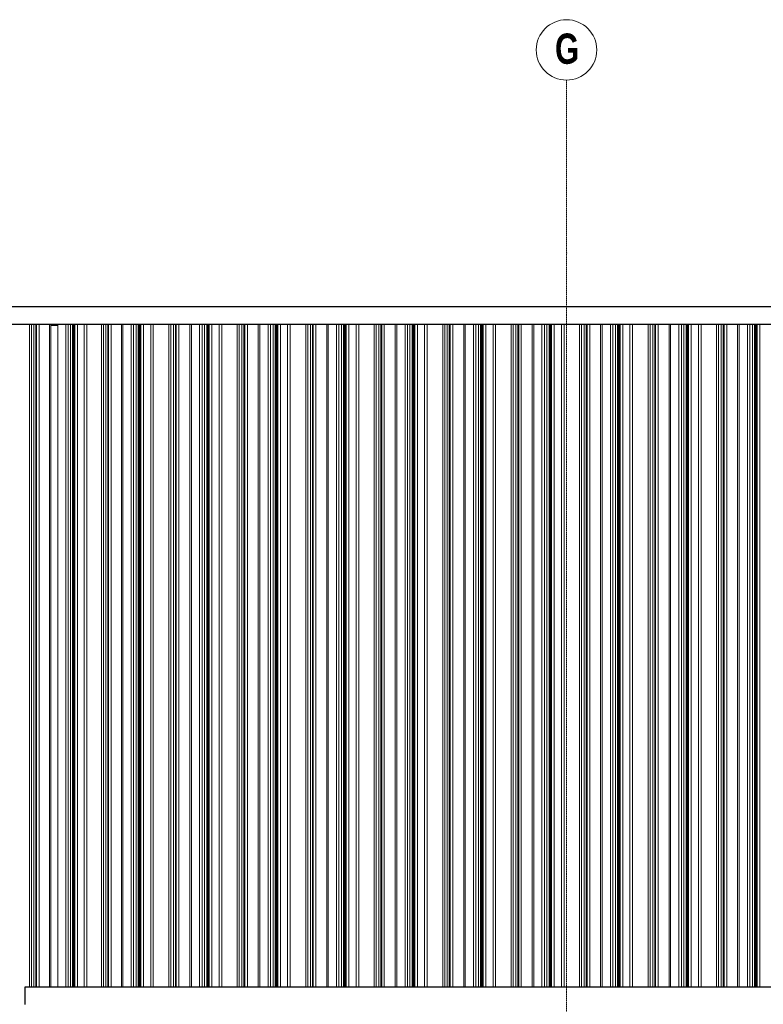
# Model space of a CAD drawing. Header units: metres. Extents: x -58265 to 590738, y -55036 to 35250.
# Tile 81 of 160: x 542495 to 546800, y -43036 to -37336. Entities that reach past the tile are written whole.
import ezdxf

# ---------------------------------------------------------------- set-up
doc = ezdxf.new("R2010")
doc.units = ezdxf.units.M
doc.header["$LTSCALE"] = 0.05
doc.header["$PDSIZE"] = 0.8
doc.linetypes.add('Strichlinie_ eng', pattern=[46, 30, -16])
for name, color, linetype in [('Ansicht Süd_3_A_1_Fassaden', 7, 'Continuous'), ('Ansicht Süd_3_A_1_Wände_Attika', 7, 'Continuous'), ('Ansicht Süd_3_A_3_Achsen_Raster', 7, 'Continuous')]:
    doc.layers.add(name, color=color, linetype=linetype)
doc.styles.add('ERSTELLTER_STIL_4', font='txt')

msp = doc.modelspace()

# ---------------------------------------------------------------- linework, layer by layer
at = {"layer": 'Ansicht Süd_3_A_1_Fassaden', "color": 7, "linetype": 'Continuous', "lineweight": 25}
for p, q in [((518774.4, -38996.1), (563942.4, -38996.1)), ((542524.4, -42936.1), (542524.4, -43036.1)), ((584687.4, -42936.1), (542595.9, -42936.1))]:
    msp.add_line(p, q, dxfattribs=at)
at = {"layer": 'Ansicht Süd_3_A_1_Fassaden', "color": 253, "linetype": 'Continuous', "lineweight": 18}
for p, q in [((542551.6, -39448.9), (542551.6, -39100.1)), ((542562.6, -39448.9), (542562.6, -39100.1)), ((542576.9, -39448.9), (542576.9, -39100.1)), ((542587.9, -39448.9), (542587.9, -39100.1)), ((542592.9, -39448.9), (542592.9, -39100.1)), ((542607.2, -39448.9), (542607.2, -39100.1)), ((542667.5, -39448.9), (542667.5, -39100.1)), ((542675.9, -39448.9), (542675.9, -39100.1)), ((542715.9, -39448.9), (542715.9, -39100.1)), ((542761.4, -39448.9), (542761.4, -39100.1)), ((542774.7, -39448.9), (542774.7, -39100.1)), ((542788.5, -39448.9), (542788.5, -39100.1)), ((542800.3, -39448.9), (542800.3, -39100.1)), ((542803.2, -39448.9), (542803.2, -39100.1)), ((542804.9, -39448.9), (542804.9, -39100.1)), ((542808.6, -39448.9), (542808.6, -39100.1)), ((542810.3, -39448.9), (542810.3, -39100.1)), ((542814.5, -39448.9), (542814.5, -39100.1)), ((542828.9, -39448.9), (542828.9, -39100.1)), ((542868.7, -39448.9), (542868.7, -39100.1)), ((542883.1, -39448.9), (542883.1, -39100.1)), ((542968.5, -39448.9), (542968.5, -39100.1)), ((542979.5, -39448.9), (542979.5, -39100.1)), ((542993.7, -39448.9), (542993.7, -39100.1)), ((543004.7, -39448.9), (543004.7, -39100.1)), ((543009.7, -39448.9), (543009.7, -39100.1)), ((543023.9, -39448.9), (543023.9, -39100.1)), ((543084, -39448.9), (543084, -39100.1)), ((543092.3, -39448.9), (543092.3, -39100.1)), ((543140.3, -39448.9), (543140.3, -39100.1)), ((543154.3, -39448.9), (543154.3, -39100.1)), ((543168.8, -39448.9), (543168.8, -39100.1)), ((543181.3, -39448.9), (543181.3, -39100.1)), ((543184.3, -39448.9), (543184.3, -39100.1)), ((543186.1, -39448.9), (543186.1, -39100.1)), ((543190, -39448.9), (543190, -39100.1)), ((543191.7, -39448.9), (543191.7, -39100.1)), ((543196.2, -39448.9), (543196.2, -39100.1)), ((543211.4, -39448.9), (543211.4, -39100.1)), ((543253.3, -39448.9), (543253.3, -39100.1)), ((543268.4, -39448.9), (543268.4, -39100.1)), ((543358.3, -39448.9), (543358.3, -39100.1)), ((543369.9, -39448.9), (543369.9, -39100.1)), ((543384.9, -39448.9), (543384.9, -39100.1)), ((543396.5, -39448.9), (543396.5, -39100.1)), ((543401.7, -39448.9), (543401.7, -39100.1)), ((543416.7, -39448.9), (543416.7, -39100.1)), ((543480, -39448.9), (543480, -39100.1)), ((543488.8, -39448.9), (543488.8, -39100.1)), ((543536.7, -39448.9), (543536.7, -39100.1)), ((543550.7, -39448.9), (543550.7, -39100.1)), ((543565.2, -39448.9), (543565.2, -39100.1)), ((543577.7, -39448.9), (543577.7, -39100.1)), ((543580.7, -39448.9), (543580.7, -39100.1)), ((543582.5, -39448.9), (543582.5, -39100.1)), ((543586.4, -39448.9), (543586.4, -39100.1)), ((543588.2, -39448.9), (543588.2, -39100.1)), ((543592.7, -39448.9), (543592.7, -39100.1)), ((543607.8, -39448.9), (543607.8, -39100.1)), ((543649.7, -39448.9), (543649.7, -39100.1)), ((543664.9, -39448.9), (543664.9, -39100.1)), ((543754.8, -39448.9), (543754.8, -39100.1)), ((543766.4, -39448.9), (543766.4, -39100.1)), ((543781.3, -39448.9), (543781.3, -39100.1)), ((543792.9, -39448.9), (543792.9, -39100.1)), ((543798.2, -39448.9), (543798.2, -39100.1)), ((543813.2, -39448.9), (543813.2, -39100.1)), ((543876.4, -39448.9), (543876.4, -39100.1)), ((543885.2, -39448.9), (543885.2, -39100.1)), ((543933.2, -39448.9), (543933.2, -39100.1)), ((543947.1, -39448.9), (543947.1, -39100.1)), ((543961.7, -39448.9), (543961.7, -39100.1)), ((543974.2, -39448.9), (543974.2, -39100.1)), ((543977.2, -39448.9), (543977.2, -39100.1)), ((543978.9, -39448.9), (543978.9, -39100.1)), ((543982.9, -39448.9), (543982.9, -39100.1)), ((543984.6, -39448.9), (543984.6, -39100.1)), ((543989.1, -39448.9), (543989.1, -39100.1)), ((544004.3, -39448.9), (544004.3, -39100.1)), ((544046.2, -39448.9), (544046.2, -39100.1)), ((544061.3, -39448.9), (544061.3, -39100.1)), ((544151.2, -39448.9), (544151.2, -39100.1)), ((544162.8, -39448.9), (544162.8, -39100.1)), ((544177.8, -39448.9), (544177.8, -39100.1)), ((544189.4, -39448.9), (544189.4, -39100.1)), ((544194.6, -39448.9), (544194.6, -39100.1)), ((544209.6, -39448.9), (544209.6, -39100.1)), ((544272.9, -39448.9), (544272.9, -39100.1)), ((544281.7, -39448.9), (544281.7, -39100.1)), ((544329.6, -39448.9), (544329.6, -39100.1)), ((544343.6, -39448.9), (544343.6, -39100.1)), ((544358.1, -39448.9), (544358.1, -39100.1)), ((544370.6, -39448.9), (544370.6, -39100.1)), ((544373.6, -39448.9), (544373.6, -39100.1)), ((544375.4, -39448.9), (544375.4, -39100.1)), ((544379.3, -39448.9), (544379.3, -39100.1)), ((544381.1, -39448.9), (544381.1, -39100.1)), ((544385.6, -39448.9), (544385.6, -39100.1)), ((544400.7, -39448.9), (544400.7, -39100.1)), ((544442.6, -39448.9), (544442.6, -39100.1)), ((544457.8, -39448.9), (544457.8, -39100.1)), ((544547.7, -39448.9), (544547.7, -39100.1)), ((544559.3, -39448.9), (544559.3, -39100.1)), ((544574.2, -39448.9), (544574.2, -39100.1)), ((544585.8, -39448.9), (544585.8, -39100.1)), ((544591.1, -39448.9), (544591.1, -39100.1)), ((544606.1, -39448.9), (544606.1, -39100.1)), ((544669.3, -39448.9), (544669.3, -39100.1)), ((544678.1, -39448.9), (544678.1, -39100.1)), ((544726.1, -39448.9), (544726.1, -39100.1)), ((544740, -39448.9), (544740, -39100.1)), ((544754.6, -39448.9), (544754.6, -39100.1)), ((544767, -39448.9), (544767, -39100.1)), ((544770.1, -39448.9), (544770.1, -39100.1)), ((544771.8, -39448.9), (544771.8, -39100.1)), ((544775.7, -39448.9), (544775.7, -39100.1)), ((544777.5, -39448.9), (544777.5, -39100.1)), ((544782, -39448.9), (544782, -39100.1)), ((544797.2, -39448.9), (544797.2, -39100.1)), ((544839, -39448.9), (544839, -39100.1)), ((544854.2, -39448.9), (544854.2, -39100.1)), ((544944.1, -39448.9), (544944.1, -39100.1)), ((544955.7, -39448.9), (544955.7, -39100.1)), ((544970.7, -39448.9), (544970.7, -39100.1)), ((544982.3, -39448.9), (544982.3, -39100.1)), ((544987.5, -39448.9), (544987.5, -39100.1)), ((545002.5, -39448.9), (545002.5, -39100.1)), ((545065.8, -39448.9), (545065.8, -39100.1)), ((545074.6, -39448.9), (545074.6, -39100.1)), ((545122.5, -39448.9), (545122.5, -39100.1)), ((545136.5, -39448.9), (545136.5, -39100.1)), ((545151, -39448.9), (545151, -39100.1)), ((545163.5, -39448.9), (545163.5, -39100.1)), ((545166.5, -39448.9), (545166.5, -39100.1)), ((545168.3, -39448.9), (545168.3, -39100.1)), ((545172.2, -39448.9), (545172.2, -39100.1)), ((545173.9, -39448.9), (545173.9, -39100.1)), ((545178.4, -39448.9), (545178.4, -39100.1)), ((545193.6, -39448.9), (545193.6, -39100.1)), ((545235.5, -39448.9), (545235.5, -39100.1)), ((545250.7, -39448.9), (545250.7, -39100.1)), ((545340.6, -39448.9), (545340.6, -39100.1)), ((545352.1, -39448.9), (545352.1, -39100.1)), ((545367.1, -39448.9), (545367.1, -39100.1)), ((545378.7, -39448.9), (545378.7, -39100.1)), ((545383.9, -39448.9), (545383.9, -39100.1)), ((545399, -39448.9), (545399, -39100.1)), ((545462.2, -39448.9), (545462.2, -39100.1)), ((545471, -39448.9), (545471, -39100.1)), ((545518.9, -39448.9), (545518.9, -39100.1)), ((545532.9, -39448.9), (545532.9, -39100.1)), ((545547.4, -39448.9), (545547.4, -39100.1)), ((545559.9, -39448.9), (545559.9, -39100.1)), ((545563, -39448.9), (545563, -39100.1)), ((545564.7, -39448.9), (545564.7, -39100.1)), ((545568.6, -39448.9), (545568.6, -39100.1)), ((545570.4, -39448.9), (545570.4, -39100.1)), ((545574.9, -39448.9), (545574.9, -39100.1)), ((545590.1, -39448.9), (545590.1, -39100.1)), ((545631.9, -39448.9), (545631.9, -39100.1)), ((545647.1, -39448.9), (545647.1, -39100.1)), ((545737, -39448.9), (545737, -39100.1)), ((545748.6, -39448.9), (545748.6, -39100.1)), ((545763.6, -39448.9), (545763.6, -39100.1)), ((545775.1, -39448.9), (545775.1, -39100.1)), ((545780.4, -39448.9), (545780.4, -39100.1)), ((545795.4, -39448.9), (545795.4, -39100.1)), ((545858.6, -39448.9), (545858.6, -39100.1)), ((545867.5, -39448.9), (545867.5, -39100.1)), ((545915.4, -39448.9), (545915.4, -39100.1)), ((545929.4, -39448.9), (545929.4, -39100.1)), ((545943.9, -39448.9), (545943.9, -39100.1)), ((545956.4, -39448.9), (545956.4, -39100.1)), ((545959.4, -39448.9), (545959.4, -39100.1)), ((545961.2, -39448.9), (545961.2, -39100.1)), ((545965.1, -39448.9), (545965.1, -39100.1)), ((545966.8, -39448.9), (545966.8, -39100.1)), ((545971.3, -39448.9), (545971.3, -39100.1)), ((545986.5, -39448.9), (545986.5, -39100.1)), ((546028.4, -39448.9), (546028.4, -39100.1)), ((546043.6, -39448.9), (546043.6, -39100.1)), ((546133.5, -39448.9), (546133.5, -39100.1)), ((546145, -39448.9), (546145, -39100.1)), ((546160, -39448.9), (546160, -39100.1)), ((546171.6, -39448.9), (546171.6, -39100.1)), ((546176.8, -39448.9), (546176.8, -39100.1)), ((546191.9, -39448.9), (546191.9, -39100.1)), ((546255.1, -39448.9), (546255.1, -39100.1)), ((546263.9, -39448.9), (546263.9, -39100.1)), ((546311.8, -39448.9), (546311.8, -39100.1)), ((546325.8, -39448.9), (546325.8, -39100.1)), ((546340.3, -39448.9), (546340.3, -39100.1)), ((546352.8, -39448.9), (546352.8, -39100.1)), ((546355.9, -39448.9), (546355.9, -39100.1)), ((546357.6, -39448.9), (546357.6, -39100.1)), ((546361.5, -39448.9), (546361.5, -39100.1)), ((546363.3, -39448.9), (546363.3, -39100.1)), ((546367.8, -39448.9), (546367.8, -39100.1)), ((546383, -39448.9), (546383, -39100.1)), ((546424.8, -39448.9), (546424.8, -39100.1)), ((546440, -39448.9), (546440, -39100.1)), ((546529.9, -39448.9), (546529.9, -39100.1)), ((546541.5, -39448.9), (546541.5, -39100.1)), ((546556.5, -39448.9), (546556.5, -39100.1)), ((546568, -39448.9), (546568, -39100.1)), ((546573.3, -39448.9), (546573.3, -39100.1)), ((546588.3, -39448.9), (546588.3, -39100.1)), ((546651.5, -39448.9), (546651.5, -39100.1)), ((546660.4, -39448.9), (546660.4, -39100.1)), ((546708.3, -39448.9), (546708.3, -39100.1)), ((546722.3, -39448.9), (546722.3, -39100.1)), ((546736.8, -39448.9), (546736.8, -39100.1)), ((546749.3, -39448.9), (546749.3, -39100.1)), ((546752.3, -39448.9), (546752.3, -39100.1)), ((546754.1, -39448.9), (546754.1, -39100.1)), ((546758, -39448.9), (546758, -39100.1)), ((546759.7, -39448.9), (546759.7, -39100.1)), ((546764.2, -39448.9), (546764.2, -39100.1)), ((546779.4, -39448.9), (546779.4, -39100.1)), ((542551.6, -39848.9), (542551.6, -39448.9)), ((542562.6, -39848.9), (542562.6, -39448.9)), ((542576.9, -39848.9), (542576.9, -39448.9)), ((542587.9, -39848.9), (542587.9, -39448.9)), ((542592.9, -39848.9), (542592.9, -39448.9)), ((542607.2, -39848.9), (542607.2, -39448.9)), ((542667.5, -39848.9), (542667.5, -39448.9)), ((542675.9, -39848.9), (542675.9, -39448.9)), ((542715.9, -39848.9), (542715.9, -39448.9)), ((542761.4, -39848.9), (542761.4, -39448.9)), ((542774.7, -39848.9), (542774.7, -39448.9)), ((542788.5, -39848.9), (542788.5, -39448.9)), ((542800.3, -39848.9), (542800.3, -39448.9)), ((542800.3, -39448.9), (542803.2, -39448.9)), ((542803.2, -39848.9), (542803.2, -39448.9)), ((542804.9, -39848.9), (542804.9, -39448.9)), ((542808.6, -39848.9), (542808.6, -39448.9)), ((542810.3, -39848.9), (542810.3, -39448.9)), ((542814.5, -39848.9), (542814.5, -39448.9)), ((542828.9, -39848.9), (542828.9, -39448.9)), ((542868.7, -39848.9), (542868.7, -39448.9)), ((542883.1, -39848.9), (542883.1, -39448.9)), ((542968.5, -39848.9), (542968.5, -39448.9)), ((542979.5, -39848.9), (542979.5, -39448.9)), ((542993.7, -39848.9), (542993.7, -39448.9)), ((543004.7, -39848.9), (543004.7, -39448.9)), ((543009.7, -39848.9), (543009.7, -39448.9)), ((543023.9, -39848.9), (543023.9, -39448.9)), ((543084, -39848.9), (543084, -39448.9)), ((543092.3, -39848.9), (543092.3, -39448.9)), ((543140.3, -39848.9), (543140.3, -39448.9)), ((543154.3, -39848.9), (543154.3, -39448.9)), ((543168.8, -39848.9), (543168.8, -39448.9)), ((543181.3, -39848.9), (543181.3, -39448.9)), ((543181.3, -39448.9), (543184.3, -39448.9)), ((543184.3, -39848.9), (543184.3, -39448.9)), ((543186.1, -39848.9), (543186.1, -39448.9)), ((543190, -39848.9), (543190, -39448.9)), ((543191.7, -39848.9), (543191.7, -39448.9)), ((543196.2, -39848.9), (543196.2, -39448.9)), ((543211.4, -39848.9), (543211.4, -39448.9)), ((543253.3, -39848.9), (543253.3, -39448.9)), ((543268.4, -39848.9), (543268.4, -39448.9)), ((543358.3, -39848.9), (543358.3, -39448.9)), ((543369.9, -39848.9), (543369.9, -39448.9)), ((543384.9, -39848.9), (543384.9, -39448.9)), ((543396.5, -39848.9), (543396.5, -39448.9)), ((543401.7, -39848.9), (543401.7, -39448.9)), ((543416.7, -39848.9), (543416.7, -39448.9)), ((543480, -39848.9), (543480, -39448.9)), ((543488.8, -39848.9), (543488.8, -39448.9)), ((543536.7, -39848.9), (543536.7, -39448.9)), ((543550.7, -39848.9), (543550.7, -39448.9)), ((543565.2, -39848.9), (543565.2, -39448.9)), ((543577.7, -39848.9), (543577.7, -39448.9)), ((543577.7, -39448.9), (543580.7, -39448.9)), ((543580.7, -39848.9), (543580.7, -39448.9)), ((543582.5, -39848.9), (543582.5, -39448.9)), ((543586.4, -39848.9), (543586.4, -39448.9)), ((543588.2, -39848.9), (543588.2, -39448.9)), ((543592.7, -39848.9), (543592.7, -39448.9)), ((543607.8, -39848.9), (543607.8, -39448.9)), ((543649.7, -39848.9), (543649.7, -39448.9)), ((543664.9, -39848.9), (543664.9, -39448.9)), ((543754.8, -39848.9), (543754.8, -39448.9)), ((543766.4, -39848.9), (543766.4, -39448.9)), ((543781.3, -39848.9), (543781.3, -39448.9)), ((543792.9, -39848.9), (543792.9, -39448.9)), ((543798.2, -39848.9), (543798.2, -39448.9)), ((543813.2, -39848.9), (543813.2, -39448.9)), ((543876.4, -39848.9), (543876.4, -39448.9)), ((543885.2, -39848.9), (543885.2, -39448.9)), ((543933.2, -39848.9), (543933.2, -39448.9)), ((543947.1, -39848.9), (543947.1, -39448.9)), ((543961.7, -39848.9), (543961.7, -39448.9)), ((543974.2, -39848.9), (543974.2, -39448.9)), ((543974.2, -39448.9), (543977.2, -39448.9)), ((543977.2, -39848.9), (543977.2, -39448.9)), ((543978.9, -39848.9), (543978.9, -39448.9)), ((543982.9, -39848.9), (543982.9, -39448.9)), ((543984.6, -39848.9), (543984.6, -39448.9)), ((543989.1, -39848.9), (543989.1, -39448.9)), ((544004.3, -39848.9), (544004.3, -39448.9)), ((544046.2, -39848.9), (544046.2, -39448.9)), ((544061.3, -39848.9), (544061.3, -39448.9)), ((544151.2, -39848.9), (544151.2, -39448.9)), ((544162.8, -39848.9), (544162.8, -39448.9)), ((544177.8, -39848.9), (544177.8, -39448.9)), ((544189.4, -39848.9), (544189.4, -39448.9)), ((544194.6, -39848.9), (544194.6, -39448.9)), ((544209.6, -39848.9), (544209.6, -39448.9)), ((544272.9, -39848.9), (544272.9, -39448.9)), ((544281.7, -39848.9), (544281.7, -39448.9)), ((544329.6, -39848.9), (544329.6, -39448.9)), ((544343.6, -39848.9), (544343.6, -39448.9)), ((544358.1, -39848.9), (544358.1, -39448.9)), ((544370.6, -39848.9), (544370.6, -39448.9)), ((544370.6, -39448.9), (544373.6, -39448.9)), ((544373.6, -39848.9), (544373.6, -39448.9)), ((544375.4, -39848.9), (544375.4, -39448.9)), ((544379.3, -39848.9), (544379.3, -39448.9)), ((544381.1, -39848.9), (544381.1, -39448.9)), ((544385.6, -39848.9), (544385.6, -39448.9)), ((544400.7, -39848.9), (544400.7, -39448.9)), ((544442.6, -39848.9), (544442.6, -39448.9)), ((544457.8, -39848.9), (544457.8, -39448.9)), ((544547.7, -39848.9), (544547.7, -39448.9)), ((544559.3, -39848.9), (544559.3, -39448.9)), ((544574.2, -39848.9), (544574.2, -39448.9)), ((544585.8, -39848.9), (544585.8, -39448.9)), ((544591.1, -39848.9), (544591.1, -39448.9)), ((544606.1, -39848.9), (544606.1, -39448.9)), ((544669.3, -39848.9), (544669.3, -39448.9)), ((544678.1, -39848.9), (544678.1, -39448.9)), ((544726.1, -39848.9), (544726.1, -39448.9)), ((544740, -39848.9), (544740, -39448.9)), ((544754.6, -39848.9), (544754.6, -39448.9)), ((544767, -39848.9), (544767, -39448.9)), ((544767, -39448.9), (544770.1, -39448.9)), ((544770.1, -39848.9), (544770.1, -39448.9)), ((544771.8, -39848.9), (544771.8, -39448.9)), ((544775.7, -39848.9), (544775.7, -39448.9)), ((544777.5, -39848.9), (544777.5, -39448.9)), ((544782, -39848.9), (544782, -39448.9)), ((544797.2, -39848.9), (544797.2, -39448.9)), ((544839, -39848.9), (544839, -39448.9)), ((544854.2, -39848.9), (544854.2, -39448.9)), ((544944.1, -39848.9), (544944.1, -39448.9)), ((544955.7, -39848.9), (544955.7, -39448.9)), ((544970.7, -39848.9), (544970.7, -39448.9)), ((544982.3, -39848.9), (544982.3, -39448.9)), ((544987.5, -39848.9), (544987.5, -39448.9)), ((545002.5, -39848.9), (545002.5, -39448.9)), ((545065.8, -39848.9), (545065.8, -39448.9)), ((545074.6, -39848.9), (545074.6, -39448.9)), ((545122.5, -39848.9), (545122.5, -39448.9)), ((545136.5, -39848.9), (545136.5, -39448.9)), ((545151, -39848.9), (545151, -39448.9)), ((545163.5, -39848.9), (545163.5, -39448.9)), ((545163.5, -39448.9), (545166.5, -39448.9)), ((545166.5, -39848.9), (545166.5, -39448.9)), ((545168.3, -39848.9), (545168.3, -39448.9)), ((545172.2, -39848.9), (545172.2, -39448.9)), ((545173.9, -39848.9), (545173.9, -39448.9)), ((545178.4, -39848.9), (545178.4, -39448.9)), ((545193.6, -39848.9), (545193.6, -39448.9)), ((545235.5, -39848.9), (545235.5, -39448.9)), ((545250.7, -39848.9), (545250.7, -39448.9)), ((545340.6, -39848.9), (545340.6, -39448.9)), ((545352.1, -39848.9), (545352.1, -39448.9)), ((545367.1, -39848.9), (545367.1, -39448.9)), ((545378.7, -39848.9), (545378.7, -39448.9)), ((545383.9, -39848.9), (545383.9, -39448.9)), ((545399, -39848.9), (545399, -39448.9)), ((545462.2, -39848.9), (545462.2, -39448.9)), ((545471, -39848.9), (545471, -39448.9)), ((545518.9, -39848.9), (545518.9, -39448.9)), ((545532.9, -39848.9), (545532.9, -39448.9)), ((545547.4, -39848.9), (545547.4, -39448.9)), ((545559.9, -39848.9), (545559.9, -39448.9)), ((545559.9, -39448.9), (545563, -39448.9)), ((545563, -39848.9), (545563, -39448.9)), ((545564.7, -39848.9), (545564.7, -39448.9)), ((545568.6, -39848.9), (545568.6, -39448.9)), ((545570.4, -39848.9), (545570.4, -39448.9)), ((545574.9, -39848.9), (545574.9, -39448.9)), ((545590.1, -39848.9), (545590.1, -39448.9)), ((545631.9, -39848.9), (545631.9, -39448.9)), ((545647.1, -39848.9), (545647.1, -39448.9)), ((545737, -39848.9), (545737, -39448.9)), ((545748.6, -39848.9), (545748.6, -39448.9)), ((545763.6, -39848.9), (545763.6, -39448.9)), ((545775.1, -39848.9), (545775.1, -39448.9)), ((545780.4, -39848.9), (545780.4, -39448.9)), ((545795.4, -39848.9), (545795.4, -39448.9)), ((545858.6, -39848.9), (545858.6, -39448.9)), ((545867.5, -39848.9), (545867.5, -39448.9)), ((545915.4, -39848.9), (545915.4, -39448.9)), ((545929.4, -39848.9), (545929.4, -39448.9)), ((545943.9, -39848.9), (545943.9, -39448.9)), ((545956.4, -39848.9), (545956.4, -39448.9)), ((545956.4, -39448.9), (545959.4, -39448.9)), ((545959.4, -39848.9), (545959.4, -39448.9)), ((545961.2, -39848.9), (545961.2, -39448.9)), ((545965.1, -39848.9), (545965.1, -39448.9)), ((545966.8, -39848.9), (545966.8, -39448.9)), ((545971.3, -39848.9), (545971.3, -39448.9)), ((545986.5, -39848.9), (545986.5, -39448.9)), ((546028.4, -39848.9), (546028.4, -39448.9)), ((546043.6, -39848.9), (546043.6, -39448.9)), ((546133.5, -39848.9), (546133.5, -39448.9)), ((546145, -39848.9), (546145, -39448.9)), ((546160, -39848.9), (546160, -39448.9)), ((546171.6, -39848.9), (546171.6, -39448.9)), ((546176.8, -39848.9), (546176.8, -39448.9)), ((546191.9, -39848.9), (546191.9, -39448.9)), ((546255.1, -39848.9), (546255.1, -39448.9)), ((546263.9, -39848.9), (546263.9, -39448.9)), ((546311.8, -39848.9), (546311.8, -39448.9)), ((546325.8, -39848.9), (546325.8, -39448.9)), ((546340.3, -39848.9), (546340.3, -39448.9)), ((546352.8, -39848.9), (546352.8, -39448.9)), ((546352.8, -39448.9), (546355.9, -39448.9)), ((546355.9, -39848.9), (546355.9, -39448.9)), ((546357.6, -39848.9), (546357.6, -39448.9)), ((546361.5, -39848.9), (546361.5, -39448.9)), ((546363.3, -39848.9), (546363.3, -39448.9)), ((546367.8, -39848.9), (546367.8, -39448.9)), ((546383, -39848.9), (546383, -39448.9)), ((546424.8, -39848.9), (546424.8, -39448.9)), ((546440, -39848.9), (546440, -39448.9)), ((546529.9, -39848.9), (546529.9, -39448.9)), ((546541.5, -39848.9), (546541.5, -39448.9)), ((546556.5, -39848.9), (546556.5, -39448.9)), ((546568, -39848.9), (546568, -39448.9)), ((546573.3, -39848.9), (546573.3, -39448.9)), ((546588.3, -39848.9), (546588.3, -39448.9)), ((546651.5, -39848.9), (546651.5, -39448.9)), ((546660.4, -39848.9), (546660.4, -39448.9)), ((546708.3, -39848.9), (546708.3, -39448.9)), ((546722.3, -39848.9), (546722.3, -39448.9)), ((546736.8, -39848.9), (546736.8, -39448.9)), ((546749.3, -39848.9), (546749.3, -39448.9)), ((546749.3, -39448.9), (546752.3, -39448.9)), ((546752.3, -39848.9), (546752.3, -39448.9)), ((546754.1, -39848.9), (546754.1, -39448.9)), ((546758, -39848.9), (546758, -39448.9)), ((546759.7, -39848.9), (546759.7, -39448.9)), ((546764.2, -39848.9), (546764.2, -39448.9)), ((546779.4, -39848.9), (546779.4, -39448.9)), ((542551.6, -41448.9), (542551.6, -39848.9)), ((542562.6, -41448.9), (542562.6, -39848.9)), ((542576.9, -41448.9), (542576.9, -39848.9)), ((542587.9, -41448.9), (542587.9, -39848.9)), ((542592.9, -41448.9), (542592.9, -39848.9)), ((542607.2, -41448.9), (542607.2, -39848.9)), ((542667.5, -41448.9), (542667.5, -39848.9)), ((542675.9, -41448.9), (542675.9, -39848.9)), ((542715.9, -41448.9), (542715.9, -39848.9)), ((542761.4, -41448.9), (542761.4, -39848.9)), ((542774.7, -41448.9), (542774.7, -39848.9)), ((542788.5, -41448.9), (542788.5, -39848.9)), ((542800.3, -41448.9), (542800.3, -39848.9)), ((542800.3, -39848.9), (542803.2, -39848.9)), ((542803.2, -41448.9), (542803.2, -39848.9)), ((542804.9, -41448.9), (542804.9, -39848.9)), ((542808.6, -41448.9), (542808.6, -39848.9)), ((542810.3, -41448.9), (542810.3, -39848.9)), ((542814.5, -41448.9), (542814.5, -39848.9)), ((542828.9, -41448.9), (542828.9, -39848.9)), ((542868.7, -41448.9), (542868.7, -39848.9)), ((542883.1, -41448.9), (542883.1, -39848.9)), ((542968.5, -41448.9), (542968.5, -39848.9)), ((542979.5, -41448.9), (542979.5, -39848.9)), ((542993.7, -41448.9), (542993.7, -39848.9)), ((543004.7, -41448.9), (543004.7, -39848.9)), ((543009.7, -41448.9), (543009.7, -39848.9)), ((543023.9, -41448.9), (543023.9, -39848.9)), ((543084, -41448.9), (543084, -39848.9)), ((543092.3, -41448.9), (543092.3, -39848.9)), ((543140.3, -41448.9), (543140.3, -39848.9)), ((543154.3, -41448.9), (543154.3, -39848.9)), ((543168.8, -41448.9), (543168.8, -39848.9)), ((543181.3, -41448.9), (543181.3, -39848.9)), ((543181.3, -39848.9), (543184.3, -39848.9)), ((543184.3, -41448.9), (543184.3, -39848.9)), ((543186.1, -41448.9), (543186.1, -39848.9)), ((543190, -41448.9), (543190, -39848.9)), ((543191.7, -41448.9), (543191.7, -39848.9)), ((543196.2, -41448.9), (543196.2, -39848.9)), ((543211.4, -41448.9), (543211.4, -39848.9)), ((543253.3, -41448.9), (543253.3, -39848.9)), ((543268.4, -41448.9), (543268.4, -39848.9)), ((543358.3, -41448.9), (543358.3, -39848.9)), ((543369.9, -41448.9), (543369.9, -39848.9)), ((543384.9, -41448.9), (543384.9, -39848.9)), ((543396.5, -41448.9), (543396.5, -39848.9)), ((543401.7, -41448.9), (543401.7, -39848.9)), ((543416.7, -41448.9), (543416.7, -39848.9)), ((543480, -41448.9), (543480, -39848.9)), ((543488.8, -41448.9), (543488.8, -39848.9)), ((543536.7, -41448.9), (543536.7, -39848.9)), ((543550.7, -41448.9), (543550.7, -39848.9)), ((543565.2, -41448.9), (543565.2, -39848.9)), ((543577.7, -41448.9), (543577.7, -39848.9)), ((543577.7, -39848.9), (543580.7, -39848.9)), ((543580.7, -41448.9), (543580.7, -39848.9)), ((543582.5, -41448.9), (543582.5, -39848.9)), ((543586.4, -41448.9), (543586.4, -39848.9)), ((543588.2, -41448.9), (543588.2, -39848.9)), ((543592.7, -41448.9), (543592.7, -39848.9)), ((543607.8, -41448.9), (543607.8, -39848.9)), ((543649.7, -41448.9), (543649.7, -39848.9)), ((543664.9, -41448.9), (543664.9, -39848.9)), ((543754.8, -41448.9), (543754.8, -39848.9)), ((543766.4, -41448.9), (543766.4, -39848.9)), ((543781.3, -41448.9), (543781.3, -39848.9)), ((543792.9, -41448.9), (543792.9, -39848.9)), ((543798.2, -41448.9), (543798.2, -39848.9)), ((543813.2, -41448.9), (543813.2, -39848.9)), ((543876.4, -41448.9), (543876.4, -39848.9)), ((543885.2, -41448.9), (543885.2, -39848.9)), ((543933.2, -41448.9), (543933.2, -39848.9)), ((543947.1, -41448.9), (543947.1, -39848.9)), ((543961.7, -41448.9), (543961.7, -39848.9)), ((543974.2, -41448.9), (543974.2, -39848.9)), ((543974.2, -39848.9), (543977.2, -39848.9)), ((543977.2, -41448.9), (543977.2, -39848.9)), ((543978.9, -41448.9), (543978.9, -39848.9)), ((543982.9, -41448.9), (543982.9, -39848.9)), ((543984.6, -41448.9), (543984.6, -39848.9)), ((543989.1, -41448.9), (543989.1, -39848.9)), ((544004.3, -41448.9), (544004.3, -39848.9)), ((544046.2, -41448.9), (544046.2, -39848.9)), ((544061.3, -41448.9), (544061.3, -39848.9)), ((544151.2, -41448.9), (544151.2, -39848.9)), ((544162.8, -41448.9), (544162.8, -39848.9)), ((544177.8, -41448.9), (544177.8, -39848.9)), ((544189.4, -41448.9), (544189.4, -39848.9)), ((544194.6, -41448.9), (544194.6, -39848.9)), ((544209.6, -41448.9), (544209.6, -39848.9)), ((544272.9, -41448.9), (544272.9, -39848.9)), ((544281.7, -41448.9), (544281.7, -39848.9)), ((544329.6, -41448.9), (544329.6, -39848.9)), ((544343.6, -41448.9), (544343.6, -39848.9)), ((544358.1, -41448.9), (544358.1, -39848.9)), ((544370.6, -41448.9), (544370.6, -39848.9)), ((544370.6, -39848.9), (544373.6, -39848.9)), ((544373.6, -41448.9), (544373.6, -39848.9)), ((544375.4, -41448.9), (544375.4, -39848.9)), ((544379.3, -41448.9), (544379.3, -39848.9)), ((544381.1, -41448.9), (544381.1, -39848.9)), ((544385.6, -41448.9), (544385.6, -39848.9)), ((544400.7, -41448.9), (544400.7, -39848.9)), ((544442.6, -41448.9), (544442.6, -39848.9)), ((544457.8, -41448.9), (544457.8, -39848.9)), ((544547.7, -41448.9), (544547.7, -39848.9)), ((544559.3, -41448.9), (544559.3, -39848.9)), ((544574.2, -41448.9), (544574.2, -39848.9)), ((544585.8, -41448.9), (544585.8, -39848.9)), ((544591.1, -41448.9), (544591.1, -39848.9)), ((544606.1, -41448.9), (544606.1, -39848.9)), ((544669.3, -41448.9), (544669.3, -39848.9)), ((544678.1, -41448.9), (544678.1, -39848.9)), ((544726.1, -41448.9), (544726.1, -39848.9)), ((544740, -41448.9), (544740, -39848.9)), ((544754.6, -41448.9), (544754.6, -39848.9)), ((544767, -41448.9), (544767, -39848.9)), ((544767, -39848.9), (544770.1, -39848.9)), ((544770.1, -41448.9), (544770.1, -39848.9)), ((544771.8, -41448.9), (544771.8, -39848.9)), ((544775.7, -41448.9), (544775.7, -39848.9)), ((544777.5, -41448.9), (544777.5, -39848.9)), ((544782, -41448.9), (544782, -39848.9)), ((544797.2, -41448.9), (544797.2, -39848.9)), ((544839, -41448.9), (544839, -39848.9)), ((544854.2, -41448.9), (544854.2, -39848.9)), ((544944.1, -41448.9), (544944.1, -39848.9)), ((544955.7, -41448.9), (544955.7, -39848.9)), ((544970.7, -41448.9), (544970.7, -39848.9)), ((544982.3, -41448.9), (544982.3, -39848.9)), ((544987.5, -41448.9), (544987.5, -39848.9)), ((545002.5, -41448.9), (545002.5, -39848.9)), ((545065.8, -41448.9), (545065.8, -39848.9)), ((545074.6, -41448.9), (545074.6, -39848.9)), ((545122.5, -41448.9), (545122.5, -39848.9)), ((545136.5, -41448.9), (545136.5, -39848.9)), ((545151, -41448.9), (545151, -39848.9)), ((545163.5, -41448.9), (545163.5, -39848.9)), ((545163.5, -39848.9), (545166.5, -39848.9)), ((545166.5, -41448.9), (545166.5, -39848.9)), ((545168.3, -41448.9), (545168.3, -39848.9)), ((545172.2, -41448.9), (545172.2, -39848.9)), ((545173.9, -41448.9), (545173.9, -39848.9)), ((545178.4, -41448.9), (545178.4, -39848.9)), ((545193.6, -41448.9), (545193.6, -39848.9)), ((545235.5, -41448.9), (545235.5, -39848.9)), ((545250.7, -41448.9), (545250.7, -39848.9)), ((545340.6, -41448.9), (545340.6, -39848.9)), ((545352.1, -41448.9), (545352.1, -39848.9)), ((545367.1, -41448.9), (545367.1, -39848.9)), ((545378.7, -41448.9), (545378.7, -39848.9)), ((545383.9, -41448.9), (545383.9, -39848.9)), ((545399, -41448.9), (545399, -39848.9)), ((545462.2, -41448.9), (545462.2, -39848.9)), ((545471, -41448.9), (545471, -39848.9)), ((545518.9, -41448.9), (545518.9, -39848.9)), ((545532.9, -41448.9), (545532.9, -39848.9)), ((545547.4, -41448.9), (545547.4, -39848.9)), ((545559.9, -41448.9), (545559.9, -39848.9)), ((545559.9, -39848.9), (545563, -39848.9)), ((545563, -41448.9), (545563, -39848.9)), ((545564.7, -41448.9), (545564.7, -39848.9)), ((545568.6, -41448.9), (545568.6, -39848.9)), ((545570.4, -41448.9), (545570.4, -39848.9)), ((545574.9, -41448.9), (545574.9, -39848.9)), ((545590.1, -41448.9), (545590.1, -39848.9)), ((545631.9, -41448.9), (545631.9, -39848.9)), ((545647.1, -41448.9), (545647.1, -39848.9)), ((545737, -41448.9), (545737, -39848.9)), ((545748.6, -41448.9), (545748.6, -39848.9)), ((545763.6, -41448.9), (545763.6, -39848.9)), ((545775.1, -41448.9), (545775.1, -39848.9)), ((545780.4, -41448.9), (545780.4, -39848.9)), ((545795.4, -41448.9), (545795.4, -39848.9)), ((545858.6, -41448.9), (545858.6, -39848.9)), ((545867.5, -41448.9), (545867.5, -39848.9)), ((545915.4, -41448.9), (545915.4, -39848.9)), ((545929.4, -41448.9), (545929.4, -39848.9)), ((545943.9, -41448.9), (545943.9, -39848.9)), ((545956.4, -41448.9), (545956.4, -39848.9)), ((545956.4, -39848.9), (545959.4, -39848.9)), ((545959.4, -41448.9), (545959.4, -39848.9)), ((545961.2, -41448.9), (545961.2, -39848.9)), ((545965.1, -41448.9), (545965.1, -39848.9)), ((545966.8, -41448.9), (545966.8, -39848.9)), ((545971.3, -41448.9), (545971.3, -39848.9)), ((545986.5, -41448.9), (545986.5, -39848.9)), ((546028.4, -41448.9), (546028.4, -39848.9)), ((546043.6, -41448.9), (546043.6, -39848.9)), ((546133.5, -41448.9), (546133.5, -39848.9)), ((546145, -41448.9), (546145, -39848.9)), ((546160, -41448.9), (546160, -39848.9)), ((546171.6, -41448.9), (546171.6, -39848.9)), ((546176.8, -41448.9), (546176.8, -39848.9)), ((546191.9, -41448.9), (546191.9, -39848.9)), ((546255.1, -41448.9), (546255.1, -39848.9)), ((546263.9, -41448.9), (546263.9, -39848.9)), ((546311.8, -41448.9), (546311.8, -39848.9)), ((546325.8, -41448.9), (546325.8, -39848.9)), ((546340.3, -41448.9), (546340.3, -39848.9)), ((546352.8, -41448.9), (546352.8, -39848.9)), ((546352.8, -39848.9), (546355.9, -39848.9)), ((546355.9, -41448.9), (546355.9, -39848.9)), ((546357.6, -41448.9), (546357.6, -39848.9)), ((546361.5, -41448.9), (546361.5, -39848.9)), ((546363.3, -41448.9), (546363.3, -39848.9)), ((546367.8, -41448.9), (546367.8, -39848.9)), ((546383, -41448.9), (546383, -39848.9)), ((546424.8, -41448.9), (546424.8, -39848.9)), ((546440, -41448.9), (546440, -39848.9)), ((546529.9, -41448.9), (546529.9, -39848.9)), ((546541.5, -41448.9), (546541.5, -39848.9)), ((546556.5, -41448.9), (546556.5, -39848.9)), ((546568, -41448.9), (546568, -39848.9)), ((546573.3, -41448.9), (546573.3, -39848.9)), ((546588.3, -41448.9), (546588.3, -39848.9)), ((546651.5, -41448.9), (546651.5, -39848.9)), ((546660.4, -41448.9), (546660.4, -39848.9)), ((546708.3, -41448.9), (546708.3, -39848.9)), ((546722.3, -41448.9), (546722.3, -39848.9)), ((546736.8, -41448.9), (546736.8, -39848.9)), ((546749.3, -41448.9), (546749.3, -39848.9)), ((546749.3, -39848.9), (546752.3, -39848.9)), ((546752.3, -41448.9), (546752.3, -39848.9)), ((546754.1, -41448.9), (546754.1, -39848.9)), ((546758, -41448.9), (546758, -39848.9)), ((546759.7, -41448.9), (546759.7, -39848.9)), ((546764.2, -41448.9), (546764.2, -39848.9)), ((546779.4, -41448.9), (546779.4, -39848.9)), ((542551.6, -42937.7), (542551.6, -41448.9)), ((542562.6, -42937.7), (542562.6, -41448.9)), ((542576.9, -42937.7), (542576.9, -41448.9)), ((542587.9, -42937.7), (542587.9, -41448.9)), ((542592.9, -42937.7), (542592.9, -41448.9)), ((542607.2, -42937.7), (542607.2, -41448.9)), ((542667.5, -42937.7), (542667.5, -41448.9)), ((542675.9, -42937.7), (542675.9, -41448.9)), ((542715.9, -42937.7), (542715.9, -41448.9)), ((542761.4, -42937.7), (542761.4, -41448.9)), ((542774.7, -42937.7), (542774.7, -41448.9)), ((542788.5, -42937.7), (542788.5, -41448.9)), ((542800.3, -42937.7), (542800.3, -41448.9)), ((542800.3, -41448.9), (542803.2, -41448.9)), ((542803.2, -42937.7), (542803.2, -41448.9)), ((542804.9, -42937.7), (542804.9, -41448.9)), ((542808.6, -42937.7), (542808.6, -41448.9)), ((542810.3, -42937.7), (542810.3, -41448.9)), ((542814.5, -42937.7), (542814.5, -41448.9)), ((542828.9, -42937.7), (542828.9, -41448.9)), ((542868.7, -42937.7), (542868.7, -41448.9)), ((542883.1, -42937.7), (542883.1, -41448.9)), ((542968.5, -42937.7), (542968.5, -41448.9)), ((542979.5, -42937.7), (542979.5, -41448.9)), ((542993.7, -42937.7), (542993.7, -41448.9)), ((543004.7, -42937.7), (543004.7, -41448.9)), ((543009.7, -42937.7), (543009.7, -41448.9)), ((543023.9, -42937.7), (543023.9, -41448.9)), ((543084, -42937.7), (543084, -41448.9)), ((543092.3, -42937.7), (543092.3, -41448.9)), ((543140.3, -42937.7), (543140.3, -41448.9)), ((543154.3, -42937.7), (543154.3, -41448.9)), ((543168.8, -42937.7), (543168.8, -41448.9)), ((543181.3, -42937.7), (543181.3, -41448.9)), ((543181.3, -41448.9), (543184.3, -41448.9)), ((543184.3, -42937.7), (543184.3, -41448.9)), ((543186.1, -42937.7), (543186.1, -41448.9)), ((543190, -42937.7), (543190, -41448.9)), ((543191.7, -42937.7), (543191.7, -41448.9)), ((543196.2, -42937.7), (543196.2, -41448.9)), ((543211.4, -42937.7), (543211.4, -41448.9)), ((543253.3, -42937.7), (543253.3, -41448.9)), ((543268.4, -42937.7), (543268.4, -41448.9)), ((543358.3, -42937.7), (543358.3, -41448.9)), ((543369.9, -42937.7), (543369.9, -41448.9)), ((543384.9, -42937.7), (543384.9, -41448.9)), ((543396.5, -42937.7), (543396.5, -41448.9)), ((543401.7, -42937.7), (543401.7, -41448.9)), ((543416.7, -42937.7), (543416.7, -41448.9)), ((543480, -42937.7), (543480, -41448.9)), ((543488.8, -42937.7), (543488.8, -41448.9)), ((543536.7, -42937.7), (543536.7, -41448.9)), ((543550.7, -42937.7), (543550.7, -41448.9)), ((543565.2, -42937.7), (543565.2, -41448.9)), ((543577.7, -42937.7), (543577.7, -41448.9)), ((543577.7, -41448.9), (543580.7, -41448.9)), ((543580.7, -42937.7), (543580.7, -41448.9)), ((543582.5, -42937.7), (543582.5, -41448.9)), ((543586.4, -42937.7), (543586.4, -41448.9)), ((543588.2, -42937.7), (543588.2, -41448.9)), ((543592.7, -42937.7), (543592.7, -41448.9)), ((543607.8, -42937.7), (543607.8, -41448.9)), ((543649.7, -42937.7), (543649.7, -41448.9)), ((543664.9, -42937.7), (543664.9, -41448.9)), ((543754.8, -42937.7), (543754.8, -41448.9)), ((543766.4, -42937.7), (543766.4, -41448.9)), ((543781.3, -42937.7), (543781.3, -41448.9)), ((543792.9, -42937.7), (543792.9, -41448.9)), ((543798.2, -42937.7), (543798.2, -41448.9)), ((543813.2, -42937.7), (543813.2, -41448.9)), ((543876.4, -42937.7), (543876.4, -41448.9)), ((543885.2, -42937.7), (543885.2, -41448.9)), ((543933.2, -42937.7), (543933.2, -41448.9)), ((543947.1, -42937.7), (543947.1, -41448.9)), ((543961.7, -42937.7), (543961.7, -41448.9)), ((543974.2, -42937.7), (543974.2, -41448.9)), ((543974.2, -41448.9), (543977.2, -41448.9)), ((543977.2, -42937.7), (543977.2, -41448.9)), ((543978.9, -42937.7), (543978.9, -41448.9)), ((543982.9, -42937.7), (543982.9, -41448.9)), ((543984.6, -42937.7), (543984.6, -41448.9)), ((543989.1, -42937.7), (543989.1, -41448.9)), ((544004.3, -42937.7), (544004.3, -41448.9)), ((544046.2, -42937.7), (544046.2, -41448.9)), ((544061.3, -42937.7), (544061.3, -41448.9)), ((544151.2, -42937.7), (544151.2, -41448.9)), ((544162.8, -42937.7), (544162.8, -41448.9)), ((544177.8, -42937.7), (544177.8, -41448.9)), ((544189.4, -42937.7), (544189.4, -41448.9)), ((544194.6, -42937.7), (544194.6, -41448.9)), ((544209.6, -42937.7), (544209.6, -41448.9)), ((544272.9, -42937.7), (544272.9, -41448.9)), ((544281.7, -42937.7), (544281.7, -41448.9)), ((544329.6, -42937.7), (544329.6, -41448.9)), ((544343.6, -42937.7), (544343.6, -41448.9)), ((544358.1, -42937.7), (544358.1, -41448.9)), ((544370.6, -42937.7), (544370.6, -41448.9)), ((544370.6, -41448.9), (544373.6, -41448.9)), ((544373.6, -42937.7), (544373.6, -41448.9)), ((544375.4, -42937.7), (544375.4, -41448.9)), ((544379.3, -42937.7), (544379.3, -41448.9)), ((544381.1, -42937.7), (544381.1, -41448.9)), ((544385.6, -42937.7), (544385.6, -41448.9)), ((544400.7, -42937.7), (544400.7, -41448.9)), ((544442.6, -42937.7), (544442.6, -41448.9)), ((544457.8, -42937.7), (544457.8, -41448.9)), ((544547.7, -42937.7), (544547.7, -41448.9)), ((544559.3, -42937.7), (544559.3, -41448.9)), ((544574.2, -42937.7), (544574.2, -41448.9)), ((544585.8, -42937.7), (544585.8, -41448.9)), ((544591.1, -42937.7), (544591.1, -41448.9)), ((544606.1, -42937.7), (544606.1, -41448.9)), ((544669.3, -42937.7), (544669.3, -41448.9)), ((544678.1, -42937.7), (544678.1, -41448.9)), ((544726.1, -42937.7), (544726.1, -41448.9)), ((544740, -42937.7), (544740, -41448.9)), ((544754.6, -42937.7), (544754.6, -41448.9)), ((544767, -42937.7), (544767, -41448.9)), ((544767, -41448.9), (544770.1, -41448.9)), ((544770.1, -42937.7), (544770.1, -41448.9)), ((544771.8, -42937.7), (544771.8, -41448.9)), ((544775.7, -42937.7), (544775.7, -41448.9)), ((544777.5, -42937.7), (544777.5, -41448.9)), ((544782, -42937.7), (544782, -41448.9)), ((544797.2, -42937.7), (544797.2, -41448.9)), ((544839, -42937.7), (544839, -41448.9)), ((544854.2, -42937.7), (544854.2, -41448.9)), ((544944.1, -42937.7), (544944.1, -41448.9)), ((544955.7, -42937.7), (544955.7, -41448.9)), ((544970.7, -42937.7), (544970.7, -41448.9)), ((544982.3, -42937.7), (544982.3, -41448.9)), ((544987.5, -42937.7), (544987.5, -41448.9)), ((545002.5, -42937.7), (545002.5, -41448.9)), ((545065.8, -42937.7), (545065.8, -41448.9)), ((545074.6, -42937.7), (545074.6, -41448.9)), ((545122.5, -42937.7), (545122.5, -41448.9)), ((545136.5, -42937.7), (545136.5, -41448.9)), ((545151, -42937.7), (545151, -41448.9)), ((545163.5, -42937.7), (545163.5, -41448.9)), ((545163.5, -41448.9), (545166.5, -41448.9)), ((545166.5, -42937.7), (545166.5, -41448.9)), ((545168.3, -42937.7), (545168.3, -41448.9)), ((545172.2, -42937.7), (545172.2, -41448.9)), ((545173.9, -42937.7), (545173.9, -41448.9)), ((545178.4, -42937.7), (545178.4, -41448.9)), ((545193.6, -42937.7), (545193.6, -41448.9)), ((545235.5, -42937.7), (545235.5, -41448.9)), ((545250.7, -42937.7), (545250.7, -41448.9)), ((545340.6, -42937.7), (545340.6, -41448.9)), ((545352.1, -42937.7), (545352.1, -41448.9)), ((545367.1, -42937.7), (545367.1, -41448.9)), ((545378.7, -42937.7), (545378.7, -41448.9)), ((545383.9, -42937.7), (545383.9, -41448.9)), ((545399, -42937.7), (545399, -41448.9)), ((545462.2, -42937.7), (545462.2, -41448.9)), ((545471, -42937.7), (545471, -41448.9)), ((545518.9, -42937.7), (545518.9, -41448.9)), ((545532.9, -42937.7), (545532.9, -41448.9)), ((545547.4, -42937.7), (545547.4, -41448.9)), ((545559.9, -42937.7), (545559.9, -41448.9)), ((545559.9, -41448.9), (545563, -41448.9)), ((545563, -42937.7), (545563, -41448.9)), ((545564.7, -42937.7), (545564.7, -41448.9)), ((545568.6, -42937.7), (545568.6, -41448.9)), ((545570.4, -42937.7), (545570.4, -41448.9)), ((545574.9, -42937.7), (545574.9, -41448.9)), ((545590.1, -42937.7), (545590.1, -41448.9)), ((545631.9, -42937.7), (545631.9, -41448.9)), ((545647.1, -42937.7), (545647.1, -41448.9)), ((545737, -42937.7), (545737, -41448.9)), ((545748.6, -42937.7), (545748.6, -41448.9)), ((545763.6, -42937.7), (545763.6, -41448.9)), ((545775.1, -42937.7), (545775.1, -41448.9)), ((545780.4, -42937.7), (545780.4, -41448.9)), ((545795.4, -42937.7), (545795.4, -41448.9)), ((545858.6, -42937.7), (545858.6, -41448.9)), ((545867.5, -42937.7), (545867.5, -41448.9)), ((545915.4, -42937.7), (545915.4, -41448.9)), ((545929.4, -42937.7), (545929.4, -41448.9)), ((545943.9, -42937.7), (545943.9, -41448.9)), ((545956.4, -42937.7), (545956.4, -41448.9)), ((545956.4, -41448.9), (545959.4, -41448.9)), ((545959.4, -42937.7), (545959.4, -41448.9)), ((545961.2, -42937.7), (545961.2, -41448.9)), ((545965.1, -42937.7), (545965.1, -41448.9)), ((545966.8, -42937.7), (545966.8, -41448.9)), ((545971.3, -42937.7), (545971.3, -41448.9)), ((545986.5, -42937.7), (545986.5, -41448.9)), ((546028.4, -42937.7), (546028.4, -41448.9)), ((546043.6, -42937.7), (546043.6, -41448.9)), ((546133.5, -42937.7), (546133.5, -41448.9)), ((546145, -42937.7), (546145, -41448.9)), ((546160, -42937.7), (546160, -41448.9)), ((546171.6, -42937.7), (546171.6, -41448.9)), ((546176.8, -42937.7), (546176.8, -41448.9)), ((546191.9, -42937.7), (546191.9, -41448.9)), ((546255.1, -42937.7), (546255.1, -41448.9)), ((546263.9, -42937.7), (546263.9, -41448.9)), ((546311.8, -42937.7), (546311.8, -41448.9)), ((546325.8, -42937.7), (546325.8, -41448.9)), ((546340.3, -42937.7), (546340.3, -41448.9)), ((546352.8, -42937.7), (546352.8, -41448.9)), ((546352.8, -41448.9), (546355.9, -41448.9)), ((546355.9, -42937.7), (546355.9, -41448.9)), ((546357.6, -42937.7), (546357.6, -41448.9)), ((546361.5, -42937.7), (546361.5, -41448.9)), ((546363.3, -42937.7), (546363.3, -41448.9)), ((546367.8, -42937.7), (546367.8, -41448.9)), ((546383, -42937.7), (546383, -41448.9)), ((546424.8, -42937.7), (546424.8, -41448.9)), ((546440, -42937.7), (546440, -41448.9)), ((546529.9, -42937.7), (546529.9, -41448.9)), ((546541.5, -42937.7), (546541.5, -41448.9)), ((546556.5, -42937.7), (546556.5, -41448.9)), ((546568, -42937.7), (546568, -41448.9)), ((546573.3, -42937.7), (546573.3, -41448.9)), ((546588.3, -42937.7), (546588.3, -41448.9)), ((546651.5, -42937.7), (546651.5, -41448.9)), ((546660.4, -42937.7), (546660.4, -41448.9)), ((546708.3, -42937.7), (546708.3, -41448.9)), ((546722.3, -42937.7), (546722.3, -41448.9)), ((546736.8, -42937.7), (546736.8, -41448.9)), ((546749.3, -42937.7), (546749.3, -41448.9)), ((546749.3, -41448.9), (546752.3, -41448.9)), ((546752.3, -42937.7), (546752.3, -41448.9)), ((546754.1, -42937.7), (546754.1, -41448.9)), ((546758, -42937.7), (546758, -41448.9)), ((546759.7, -42937.7), (546759.7, -41448.9)), ((546764.2, -42937.7), (546764.2, -41448.9)), ((546779.4, -42937.7), (546779.4, -41448.9))]:
    msp.add_line(p, q, dxfattribs=at)
at = {"layer": 'Ansicht Süd_3_A_1_Wände_Attika', "color": 253, "linetype": 'Continuous', "lineweight": 18}
for p, q in [((563941.1, -38998.1), (518775.7, -38998.1)), ((563940.1, -39100.1), (518776.6, -39100.1)), ((563941.1, -39099.1), (518777.6, -39099.1)), ((542715.9, -39106.1), (542675.9, -39106.1))]:
    msp.add_line(p, q, dxfattribs=at)
at = {"layer": 'Ansicht Süd_3_A_1_Wände_Attika', "color": 7, "linetype": 'Continuous', "lineweight": 25}
for p, q in [((562429.4, -42937.7), (542524.4, -42937.7)), ((542524.4, -42937.7), (542524.4, -43037.7))]:
    msp.add_line(p, q, dxfattribs=at)
at = {"layer": 'Ansicht Süd_3_A_3_Achsen_Raster', "color": 7, "linetype": 'Strichlinie_ eng', "lineweight": 15}
for q in [(545660.9, -37686.1), (545660.9, -53686.1)]:
    msp.add_line((545660.9, -38686.1), q, dxfattribs=at)
at = {"layer": 'Ansicht Süd_3_A_3_Achsen_Raster', "color": 7, "linetype": 'Continuous', "lineweight": 15}
msp.add_circle((545660.9, -37511.1), 175, dxfattribs=at)
at = {"layer": 'Ansicht Süd_3_A_3_Achsen_Raster', "color": 7, "linetype": 'Strichlinie_ eng', "lineweight": 15}
msp.add_point((545660.9, -38686.1), dxfattribs=at)
msp.add_point((545660.9, -38686.1), dxfattribs=at)

# ---------------------------------------------------------------- texts
at = {"layer": 'Ansicht Süd_3_A_3_Achsen_Raster', "color": 7, "linetype": 'Continuous', "lineweight": 20, "insert": (545594.3, -37416.4), "char_height": 175, "attachment_point": 1, "style": 'ERSTELLTER_STIL_4'}
msp.add_mtext('\\A1;{\\pql;\\pt0;\\fSwis721 LtCn BT|b1|i0|c0|p0;\\W1.000000;G}', dxfattribs=at)

doc.saveas('drawing.dxf')
